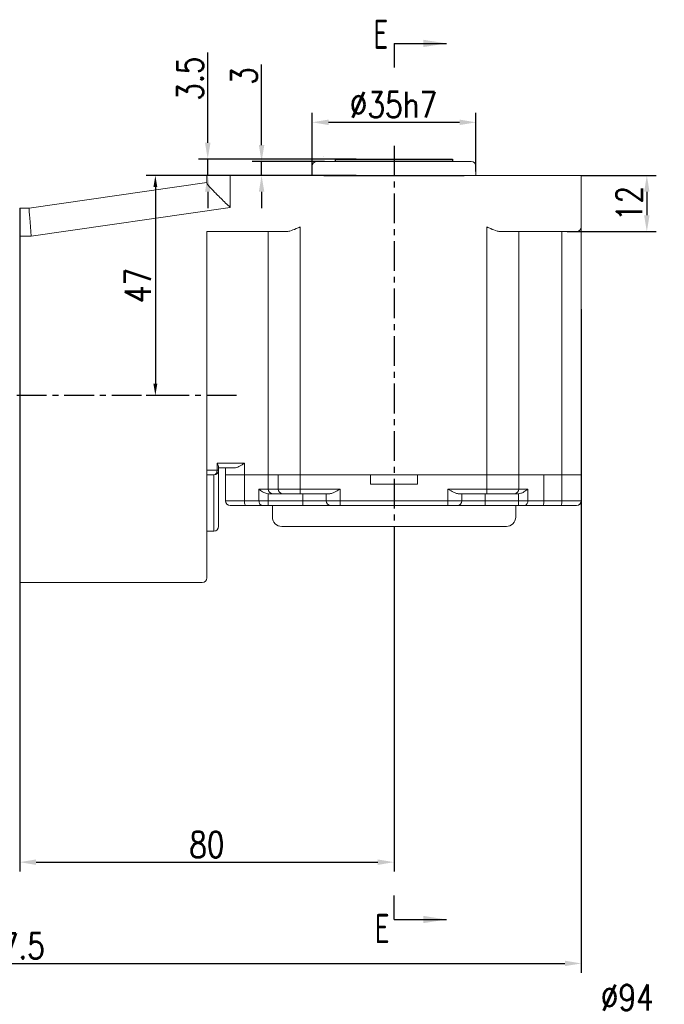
# Model space of a CAD drawing. Header units: inches. Extents: x -753 to 5070, y -3075 to 1581.
# Tile 74 of 178: x 3751 to 3889, y -2732 to -2522. Entities that reach past the tile are written whole.
import ezdxf

# ---------------------------------------------------------------- set-up
doc = ezdxf.new("R2010")
doc.units = ezdxf.units.IN
doc.header["$LTSCALE"] = 10
doc.header["$MEASUREMENT"] = 0
doc.linetypes.add('CENTER', pattern=[10.16, 6.35, -1.27, 1.27, -1.27])
for name, color, linetype in [('1轮廓实线层', 7, 'Continuous'), ('3中心线层', 1, 'CENTER'), ('6文字层', 3, 'Continuous'), ('7标注层', 4, 'Continuous')]:
    doc.layers.add(name, color=color, linetype=linetype)
doc.styles.add('PC_TEXTSTYLE', font='isocp.shx', dxfattribs={"width": 0.8, "bigfont": 'HZFS.SHX'})
doc.styles.add('TH_GBDIM', font='romans.shx', dxfattribs={"width": 0.8, "bigfont": 'gbcbig.shx'})
doc.dimstyles.new('TH_GBDIM', dxfattribs={"dimtxt": 3.5, "dimasz": 2.5, "dimexe": 2, "dimexo": 0, "dimgap": 1, "dimtad": 1, "dimdec": 4, "dimdsep": 46, "dimtxsty": 'TH_GBDIM', "dimcen": 0.09, "dimclrd": 4, "dimclre": 4, "dimclrt": 3, "dimadec": 0, "dimazin": 0, "dimtfac": 1, "dimtdec": 4, "dimtmove": 0, "dimatfit": 3, "dimfxl": 1, "dimtzin": 0, "dimarcsym": 0})

# ---------------------------------------------------------------- blocks, each defined once
blk = doc.blocks.new('*D375')
at = {"layer": '7标注层', "color": 4, "lineweight": -2, "transparency": 16777216}
for p, q in [((3750.8, -2561.89), (3750.8, -2703.62)), ((3830.8, -2635.97), (3830.8, -2703.62)), ((3754.3, -2701.62), (3827.3, -2701.62))]:
    blk.add_line(p, q, dxfattribs=at)
at = {"layer": '7标注层', "color": 4, "transparency": 16777216}
for points in [[(3754.3, -2701.04), (3754.3, -2702.21), (3750.8, -2701.62)], [(3827.3, -2701.04), (3827.3, -2702.21), (3830.8, -2701.62)]]:
    blk.add_solid(points, dxfattribs=at)
at = {"layer": 'Defpoints', "color": 0, "transparency": 16777216}
for p in [(3750.8, -2561.89), (3830.8, -2635.97), (3830.8, -2701.62)]:
    blk.add_point(p, dxfattribs=at)
at = {"layer": '7标注层', "color": 3, "transparency": 16777216, "insert": (3790.8, -2697.87), "char_height": 5.5, "attachment_point": 5, "style": 'TH_GBDIM'}
blk.add_mtext('80', dxfattribs=at)
blk = doc.blocks.new('*D376')
at = {"layer": '7标注层', "color": 4, "lineweight": -2, "transparency": 16777216}
for p, q in [((3790.8, -2554.89), (3777.79, -2554.89)), ((3779.79, -2557.39), (3779.79, -2599.39)), ((3782.33, -2601.89), (3777.79, -2601.89))]:
    blk.add_line(p, q, dxfattribs=at)
at = {"layer": '7标注层', "color": 4, "transparency": 16777216}
for points in [[(3779.37, -2557.39), (3780.21, -2557.39), (3779.79, -2554.89)], [(3779.37, -2599.39), (3780.21, -2599.39), (3779.79, -2601.89)]]:
    blk.add_solid(points, dxfattribs=at)
at = {"layer": 'Defpoints', "color": 0, "transparency": 16777216}
for p in [(3790.8, -2554.89), (3779.79, -2601.89), (3782.33, -2601.89)]:
    blk.add_point(p, dxfattribs=at)
at = {"layer": '7标注层', "color": 3, "transparency": 16777216, "insert": (3776.04, -2578.39), "char_height": 5.5, "attachment_point": 5, "rotation": 90, "style": 'TH_GBDIM'}
blk.add_mtext('{47}{}{}', dxfattribs=at)
blk = doc.blocks.new('*D377')
at = {"layer": '7标注层', "color": 4, "lineweight": -2, "transparency": 16777216}
for p, q in [((3870.8, -2554.89), (3886.82, -2554.89)), ((3884.82, -2558.39), (3884.82, -2563.39)), ((3867.8, -2566.89), (3886.82, -2566.89))]:
    blk.add_line(p, q, dxfattribs=at)
at = {"layer": '7标注层', "color": 4, "transparency": 16777216}
for points in [[(3884.24, -2558.39), (3885.4, -2558.39), (3884.82, -2554.89)], [(3884.24, -2563.39), (3885.4, -2563.39), (3884.82, -2566.89)]]:
    blk.add_solid(points, dxfattribs=at)
at = {"layer": 'Defpoints', "color": 0, "transparency": 16777216}
for p in [(3870.8, -2554.89), (3867.8, -2566.89), (3884.82, -2566.89)]:
    blk.add_point(p, dxfattribs=at)
at = {"layer": '7标注层', "color": 3, "transparency": 16777216, "insert": (3881.07, -2560.89), "char_height": 5.5, "attachment_point": 5, "rotation": 90, "style": 'TH_GBDIM'}
blk.add_mtext('{12}{}{}', dxfattribs=at)
blk = doc.blocks.new('*D378')
at = {"layer": '7标注层', "color": 4, "lineweight": -2, "transparency": 16777216}
for p, q in [((3802.49, -2548.39), (3802.49, -2531.17)), ((3815.91, -2551.89), (3800.49, -2551.89)), ((3802.49, -2554.89), (3802.49, -2551.89)), ((3818.3, -2554.89), (3800.49, -2554.89)), ((3802.49, -2558.39), (3802.49, -2561.89))]:
    blk.add_line(p, q, dxfattribs=at)
at = {"layer": '7标注层', "color": 4, "transparency": 16777216}
for points in [[(3801.91, -2548.39), (3803.08, -2548.39), (3802.49, -2551.89)], [(3801.91, -2558.39), (3803.08, -2558.39), (3802.49, -2554.89)]]:
    blk.add_solid(points, dxfattribs=at)
at = {"layer": 'Defpoints', "color": 0, "transparency": 16777216}
for p in [(3802.49, -2551.89), (3815.91, -2551.89), (3818.3, -2554.89)]:
    blk.add_point(p, dxfattribs=at)
at = {"layer": '7标注层', "color": 3, "transparency": 16777216, "insert": (3798.74, -2533.63), "char_height": 5.5, "attachment_point": 5, "rotation": 90, "style": 'TH_GBDIM'}
blk.add_mtext('3', dxfattribs=at)
blk = doc.blocks.new('*D440')
at = {"layer": '7标注层', "color": 4, "lineweight": -2, "transparency": 16777216}
for p, q in [((3790.98, -2547.89), (3790.98, -2528.59)), ((3822.71, -2551.39), (3788.98, -2551.39)), ((3790.98, -2554.89), (3790.98, -2551.39)), ((3822.71, -2554.89), (3788.98, -2554.89)), ((3790.98, -2558.39), (3790.98, -2561.89))]:
    blk.add_line(p, q, dxfattribs=at)
at = {"layer": '7标注层', "color": 4, "transparency": 16777216}
for points in [[(3790.4, -2547.89), (3791.57, -2547.89), (3790.98, -2551.39)], [(3790.4, -2558.39), (3791.57, -2558.39), (3790.98, -2554.89)]]:
    blk.add_solid(points, dxfattribs=at)
at = {"layer": 'Defpoints', "color": 0, "transparency": 16777216}
for p in [(3822.71, -2551.39), (3790.98, -2554.89), (3822.71, -2554.89)]:
    blk.add_point(p, dxfattribs=at)
at = {"layer": '7标注层', "color": 3, "transparency": 16777216, "insert": (3787.23, -2534.2), "char_height": 5.5, "attachment_point": 5, "rotation": 90, "style": 'TH_GBDIM'}
blk.add_mtext('3.5', dxfattribs=at)
blk = doc.blocks.new('*D381')
at = {"layer": '7标注层', "color": 4, "lineweight": -2, "transparency": 16777216}
for p, q in [((3873.27, -2734.79), (3863.43, -2746.64)), ((3886.51, -2734.79), (3873.27, -2734.79)), ((3801.37, -2821.34), (3861.19, -2749.33)), ((3799.13, -2824.04), (3796.9, -2826.73))]:
    blk.add_line(p, q, dxfattribs=at)
at = {"layer": '7标注层', "color": 4, "transparency": 16777216}
for points in [[(3862.98, -2746.27), (3863.88, -2747.01), (3861.19, -2749.33)], [(3798.69, -2823.66), (3799.58, -2824.41), (3801.37, -2821.34)]]:
    blk.add_solid(points, dxfattribs=at)
at = {"layer": 'Defpoints', "color": 0, "transparency": 16777216}
for p in [(3861.19, -2749.33), (3801.37, -2821.34)]:
    blk.add_point(p, dxfattribs=at)
at = {"layer": '7标注层', "color": 3, "transparency": 16777216, "insert": (3880.64, -2730.54), "char_height": 5.5, "attachment_point": 5, "style": 'TH_GBDIM'}
blk.add_mtext('{∅94}{}{}', dxfattribs=at)
blk = doc.blocks.new('*D392')
at = {"layer": '7标注层', "color": 4, "lineweight": -2, "transparency": 16777216}
for p, q in [((3623.3, -2583.46), (3623.3, -2725.26)), ((3870.8, -2583.46), (3870.8, -2725.26)), ((3626.8, -2723.26), (3867.3, -2723.26))]:
    blk.add_line(p, q, dxfattribs=at)
at = {"layer": '7标注层', "color": 4, "transparency": 16777216}
for points in [[(3626.8, -2722.67), (3626.8, -2723.84), (3623.3, -2723.26)], [(3867.3, -2722.67), (3867.3, -2723.84), (3870.8, -2723.26)]]:
    blk.add_solid(points, dxfattribs=at)
at = {"layer": 'Defpoints', "color": 0, "transparency": 16777216}
for p in [(3623.3, -2583.46), (3870.8, -2583.46), (3870.8, -2723.26)]:
    blk.add_point(p, dxfattribs=at)
at = {"layer": '7标注层', "color": 3, "transparency": 16777216, "insert": (3747.68, -2719.51), "char_height": 5.5, "attachment_point": 5, "style": 'TH_GBDIM'}
blk.add_mtext('247.5', dxfattribs=at)
blk = doc.blocks.new('*D359')
at = {"layer": '7标注层', "color": 4, "lineweight": -2, "transparency": 16777216}
for p, q in [((3813.3, -2554.89), (3813.3, -2541.54)), ((3848.3, -2554.07), (3848.3, -2541.54)), ((3816.8, -2543.54), (3844.8, -2543.54))]:
    blk.add_line(p, q, dxfattribs=at)
at = {"layer": '7标注层', "color": 4, "transparency": 16777216}
for points in [[(3816.8, -2542.95), (3816.8, -2544.12), (3813.3, -2543.54)], [(3844.8, -2542.95), (3844.8, -2544.12), (3848.3, -2543.54)]]:
    blk.add_solid(points, dxfattribs=at)
at = {"layer": 'Defpoints', "color": 0, "transparency": 16777216}
for p in [(3848.3, -2543.54), (3813.3, -2554.89), (3848.3, -2554.07)]:
    blk.add_point(p, dxfattribs=at)
at = {"layer": '7标注层', "color": 3, "transparency": 16777216, "insert": (3830.66, -2539.79), "char_height": 5.5, "attachment_point": 5, "style": 'TH_GBDIM'}
blk.add_mtext('%%C\\A1;35h7', dxfattribs=at)

msp = doc.modelspace()

# ---------------------------------------------------------------- linework, layer by layer
at = {"layer": '1轮廓实线层', "color": 7, "linetype": 'Continuous', "lineweight": 15}
for p, q in [((3814.296, -2551.889), (3847.296, -2551.889)), ((3813.296, -2552.889), (3813.296, -2554.889)), ((3848.296, -2554.889), (3848.296, -2552.888)), ((3790.797, -2556.474), (3790.797, -2554.889)), ((3790.797, -2554.889), (3795.796, -2554.889)), ((3795.796, -2554.889), (3795.796, -2561.728)), ((3795.796, -2554.889), (3865.796, -2554.889)), ((3865.796, -2554.889), (3870.796, -2554.889)), ((3870.796, -2554.889), (3870.796, -2565.889)), ((3752.797, -2561.889), (3790.797, -2556.389)), ((3750.797, -2561.889), (3752.797, -2561.889)), ((3795.796, -2561.728), (3753.229, -2567.889)), ((3810.726, -2565.889), (3810.726, -2618.889)), ((3850.617, -2618.889), (3850.617, -2565.889)), ((3870.796, -2565.889), (3870.796, -2618.889)), ((3753.229, -2567.889), (3750.797, -2567.889)), ((3807.726, -2566.889), (3790.797, -2566.889)), ((3790.797, -2566.889), (3790.797, -2635.888)), ((3803.92, -2566.889), (3803.92, -2618.889)), ((3865.796, -2566.889), (3853.617, -2566.889)), ((3857.452, -2566.889), (3857.452, -2618.889)), ((3869.796, -2566.889), (3865.796, -2566.889)), ((3866.664, -2618.889), (3866.664, -2566.889)), ((3792.975, -2617.889), (3792.975, -2616.389)), ((3792.975, -2616.389), (3798.847, -2616.389)), ((3798.847, -2616.389), (3798.847, -2618.889)), ((3790.797, -2617.889), (3792.975, -2617.889)), ((3792.297, -2618.889), (3790.797, -2618.889)), ((3792.297, -2630.889), (3792.297, -2618.889)), ((3793.297, -2617.889), (3792.975, -2617.889)), ((3793.297, -2617.157), (3793.297, -2617.889)), ((3796.601, -2617.389), (3793.297, -2617.389)), ((3793.297, -2617.889), (3793.297, -2629.889)), ((3794.796, -2618.889), (3794.796, -2617.389)), ((3794.796, -2624.389), (3794.796, -2618.889)), ((3794.796, -2618.889), (3798.847, -2618.889)), ((3798.847, -2618.889), (3798.847, -2624.389)), ((3798.847, -2618.889), (3803.92, -2618.889)), ((3803.92, -2618.889), (3803.92, -2621.889)), ((3803.92, -2618.889), (3806.028, -2618.889)), ((3806.028, -2621.889), (3806.028, -2618.889)), ((3806.028, -2618.889), (3810.726, -2618.889)), ((3810.726, -2618.889), (3810.726, -2621.889)), ((3810.726, -2618.889), (3825.796, -2618.889)), ((3810.726, -2618.889), (3850.617, -2618.889)), ((3825.796, -2620.889), (3825.796, -2618.889)), ((3835.796, -2618.889), (3835.796, -2620.889)), ((3835.796, -2618.889), (3850.617, -2618.889)), ((3850.617, -2621.889), (3850.617, -2618.889)), ((3850.617, -2618.889), (3855.316, -2618.889)), ((3855.316, -2618.889), (3857.452, -2618.889)), ((3857.452, -2618.889), (3857.452, -2621.889)), ((3857.452, -2618.889), (3862.814, -2618.889)), ((3862.814, -2618.889), (3862.814, -2624.389)), ((3862.814, -2618.889), (3866.664, -2618.889)), ((3866.664, -2624.389), (3866.664, -2618.889)), ((3866.664, -2618.889), (3870.796, -2618.889)), ((3870.796, -2618.889), (3870.796, -2624.389)), ((3825.796, -2620.889), (3835.796, -2620.889)), ((3801.93, -2621.889), (3803.92, -2621.889)), ((3801.93, -2624.389), (3801.93, -2621.889)), ((3803.921, -2622.889), (3803.866, -2622.888)), ((3803.866, -2622.888), (3803.866, -2624.389)), ((3803.92, -2621.889), (3806.028, -2621.889)), ((3804.86, -2622.889), (3803.921, -2622.889)), ((3806.967, -2622.889), (3804.86, -2622.889)), ((3806.028, -2621.889), (3810.726, -2621.889)), ((3810.726, -2622.889), (3806.967, -2622.889)), ((3810.726, -2621.889), (3819.296, -2621.889)), ((3810.726, -2622.889), (3810.726, -2621.889)), ((3817.06, -2622.889), (3810.726, -2622.889)), ((3811.296, -2622.889), (3811.296, -2624.389)), ((3816.296, -2624.389), (3816.296, -2622.889)), ((3819.296, -2621.889), (3819.296, -2624.389)), ((3842.296, -2621.889), (3850.617, -2621.889)), ((3842.296, -2624.389), (3842.296, -2621.889)), ((3850.617, -2622.889), (3844.532, -2622.889)), ((3845.296, -2622.889), (3845.296, -2624.389)), ((3850.296, -2622.889), (3850.296, -2624.389)), ((3850.617, -2621.889), (3855.316, -2621.889)), ((3850.617, -2621.889), (3850.617, -2622.889)), ((3854.376, -2622.889), (3850.617, -2622.889)), ((3856.512, -2622.889), (3854.376, -2622.889)), ((3855.316, -2621.889), (3857.452, -2621.889)), ((3857.388, -2622.889), (3856.512, -2622.889)), ((3857.369, -2624.389), (3857.369, -2622.889)), ((3857.452, -2621.889), (3859.368, -2621.889)), ((3859.368, -2621.889), (3859.368, -2624.389)), ((3794.796, -2624.389), (3798.847, -2624.389)), ((3799.037, -2625.389), (3795.796, -2625.389)), ((3798.847, -2624.389), (3801.93, -2624.389)), ((3802.575, -2625.389), (3799.037, -2625.389)), ((3801.93, -2624.389), (3803.866, -2624.389)), ((3803.866, -2625.389), (3802.575, -2625.389)), ((3803.866, -2624.389), (3811.296, -2624.389)), ((3803.866, -2624.389), (3803.866, -2625.389)), ((3811.296, -2625.389), (3803.866, -2625.389)), ((3804.796, -2625.389), (3804.796, -2627.889)), ((3811.296, -2624.389), (3816.296, -2624.389)), ((3811.296, -2624.389), (3811.296, -2625.389)), ((3817.296, -2625.389), (3811.296, -2625.389)), ((3816.296, -2624.389), (3819.296, -2624.389)), ((3819.296, -2625.389), (3817.296, -2625.389)), ((3819.296, -2624.389), (3842.296, -2624.389)), ((3819.296, -2624.389), (3819.296, -2625.389)), ((3842.296, -2625.389), (3819.296, -2625.389)), ((3842.296, -2625.389), (3842.296, -2624.389)), ((3842.296, -2624.389), (3845.296, -2624.389)), ((3844.296, -2625.389), (3842.296, -2625.389)), ((3850.296, -2625.389), (3844.296, -2625.389)), ((3845.296, -2624.389), (3850.296, -2624.389)), ((3850.296, -2625.389), (3850.296, -2624.389)), ((3850.296, -2624.389), (3857.369, -2624.389)), ((3857.369, -2625.389), (3850.296, -2625.389)), ((3856.796, -2627.889), (3856.796, -2625.389)), ((3857.369, -2624.389), (3859.368, -2624.389)), ((3857.369, -2625.389), (3857.369, -2624.389)), ((3858.702, -2625.389), (3857.369, -2625.389)), ((3862.641, -2625.389), (3858.702, -2625.389)), ((3859.368, -2624.389), (3862.814, -2624.389)), ((3866.49, -2625.389), (3862.641, -2625.389)), ((3862.814, -2624.389), (3866.664, -2624.389)), ((3869.796, -2625.389), (3866.49, -2625.389)), ((3866.664, -2624.389), (3870.796, -2624.389)), ((3792.297, -2630.889), (3790.797, -2630.889)), ((3854.796, -2629.889), (3806.796, -2629.889)), ((3790.797, -2635.888), (3790.797, -2640.888)), ((3789.797, -2641.888), (3750.797, -2641.888))]:
    msp.add_line(p, q, dxfattribs=at)
at = {"layer": '1轮廓实线层', "color": 115, "linetype": 'Continuous', "lineweight": 15}
msp.add_line((3815.8, -2550.889), (3815.796, -2550.889), dxfattribs=at)
at = {"layer": '1轮廓实线层'}
for p, q in [((3818.296, -2551.889), (3818.296, -2551.389)), ((3818.296, -2551.389), (3843.296, -2551.389)), ((3843.296, -2551.889), (3818.296, -2551.889)), ((3843.296, -2551.389), (3843.296, -2551.889)), ((3815.796, -2554.889), (3845.796, -2554.889))]:
    msp.add_line(p, q, dxfattribs=at)
at = {"layer": '1轮廓实线层', "color": 7, "linetype": 'Continuous', "lineweight": 15, "flags": 128}
for points in [[(3752.797, -2561.889), (3752.803, -2561.98), (3752.823, -2562.251), (3752.855, -2562.693), (3752.898, -2563.293), (3752.951, -2564.032), (3753.013, -2564.889), (3753.081, -2565.837), (3753.154, -2566.847), (3753.229, -2567.889)], [(3801.93, -2624.389), (3801.942, -2624.584), (3801.979, -2624.771), (3802.039, -2624.944), (3802.119, -2625.096), (3802.217, -2625.22), (3802.328, -2625.312), (3802.449, -2625.369), (3802.575, -2625.389)]]:
    msp.add_lwpolyline(points, dxfattribs=at)
at = {"layer": '1轮廓实线层', "color": 7, "linetype": 'Continuous', "lineweight": 15}
for centre, radius, start, end in [((3814.296, -2552.889), 1, 90, 180), ((3847.296, -2552.889), 1, 0, 90), ((3869.796, -2565.889), 1, 270, 0), ((3792.097, -2618.024), 0.888, 282.96715, 8.75181), ((3792.297, -2617.889), 1, 270, 0), ((3804.891, -2621.918), 0.971, 178.27456, 268.1638), ((3806.999, -2621.918), 0.971, 178.2746, 268.16376), ((3856.481, -2621.918), 0.971, 271.83631, 1.72552), ((3795.796, -2624.389), 1, 180, 270), ((3800.306, -2624.63), 1.479, 170.62172, 210.8799), ((3817.296, -2624.389), 1, 180, 270), ((3844.296, -2624.389), 1, 270, 0), ((3858.493, -2624.528), 0.886, 283.63506, 9.03328), ((3861.245, -2624.631), 1.588, 331.51786, 8.77971), ((3865.094, -2624.631), 1.589, 331.51849, 8.77908), ((3869.796, -2624.389), 1, 270, 0), ((3806.796, -2627.889), 2, 180, 270), ((3854.796, -2627.889), 2, 270, 0), ((3792.297, -2629.889), 1, 270, 0), ((3789.797, -2640.888), 1, 270, 0)]:
    msp.add_arc(centre, radius, start, end, dxfattribs=at)
for points, knots in [([(3795.796, -2561.728), (3795.793, -2561.724), (3795.463, -2561.407), (3794.793, -2560.762), (3793.802, -2559.803), (3792.924, -2558.941), (3792.183, -2558.196), (3791.525, -2557.504), (3790.937, -2556.839), (3790.844, -2556.596), (3790.797, -2556.474)], [0, 0, 0, 0, 0.0016274, 0.1435129, 0.2910808, 0.4426062, 0.5569336, 0.6742378, 0.8367196, 1, 1, 1, 1]), ([(3810.726, -2565.889), (3810.722, -2565.891), (3810.444, -2566.015), (3809.702, -2566.342), (3808.673, -2566.778), (3807.987, -2566.859), (3807.726, -2566.889)], [0, 0, 0, 0, 0.0041816, 0.2699415, 0.7228421, 1, 1, 1, 1]), ([(3853.617, -2566.889), (3853.356, -2566.859), (3852.67, -2566.778), (3851.642, -2566.342), (3850.899, -2566.015), (3850.621, -2565.891), (3850.617, -2565.889)], [0, 0, 0, 0, 0.2771575, 0.7300585, 0.9958189, 1, 1, 1, 1]), ([(3793.297, -2617.157), (3793.279, -2617.052), (3793.242, -2616.822), (3793.079, -2616.54), (3792.976, -2616.39), (3792.975, -2616.389)], [0, 0, 0, 0, 0.4522733, 0.9943778, 1, 1, 1, 1]), ([(3798.847, -2616.389), (3798.844, -2616.39), (3798.616, -2616.528), (3798.055, -2616.864), (3797.297, -2617.291), (3796.788, -2617.363), (3796.601, -2617.389)], [0, 0, 0, 0, 0.0039338, 0.2968827, 0.7420332, 1, 1, 1, 1]), ([(3803.866, -2622.888), (3803.698, -2622.865), (3803.264, -2622.805), (3802.585, -2622.437), (3802.151, -2622.09), (3801.932, -2621.89), (3801.93, -2621.889)], [0, 0, 0, 0, 0.2155191, 0.5542573, 0.9961242, 1, 1, 1, 1]), ([(3819.296, -2621.889), (3819.293, -2621.89), (3819.236, -2621.923), (3818.834, -2622.155), (3818.194, -2622.516), (3817.495, -2622.837), (3817.179, -2622.874), (3817.06, -2622.889)], [0, 0, 0, 0, 0.00400856, 0.07249537, 0.50897763, 0.81504259, 1, 1, 1, 1]), ([(3844.532, -2622.889), (3844.413, -2622.874), (3844.097, -2622.837), (3843.398, -2622.516), (3842.758, -2622.155), (3842.356, -2621.923), (3842.299, -2621.89), (3842.296, -2621.889)], [0, 0, 0, 0, 0.1849577, 0.4910232, 0.9275046, 0.9959923, 1, 1, 1, 1]), ([(3859.368, -2621.889), (3859.366, -2621.89), (3859.132, -2622.106), (3858.686, -2622.465), (3857.982, -2622.827), (3857.557, -2622.871), (3857.388, -2622.889)], [0, 0, 0, 0, 0.0037974, 0.4727625, 0.7897273, 1, 1, 1, 1])]:
    msp.add_open_spline(points, degree=3, knots=knots, dxfattribs=at)
at = {"layer": '3中心线层', "ltscale": 0.1}
for p, q in [((3830.796, -2548.58), (3830.796, -2635.971)), ((3797.163, -2601.889), (3712.247, -2601.889))]:
    msp.add_line(p, q, dxfattribs=at)
at = {"layer": '7标注层'}
for p, q in [((3830.796, -2526.678), (3830.796, -2531.794)), ((3830.796, -2526.678), (3841.973, -2526.678)), ((3830.796, -2713.875), (3830.796, -2708.759)), ((3830.796, -2713.875), (3841.973, -2713.875))]:
    msp.add_line(p, q, dxfattribs=at)
for points in [[(3837.035, -2527.46), (3841.973, -2526.678), (3837.035, -2525.896)], [(3837.035, -2713.093), (3841.973, -2713.875), (3837.035, -2714.657)]]:
    msp.add_solid(points, dxfattribs=at)

# ---------------------------------------------------------------- texts
at = {"layer": '6文字层', "color": 7, "char_height": 6.25, "width": 37.44259, "attachment_point": 1, "style": 'PC_TEXTSTYLE'}
for insert in [(3826.368, -2521.61), (3826.664, -2712.678)]:
    msp.add_mtext('{\\C3;E}', dxfattribs=dict(at, insert=insert))

# ---------------------------------------------------------------- dimensions: what is measured, and where the dimension line sits
at = {"layer": '7标注层'}
for base, p1, p2, picture, middle in [((3790.983, -2554.889), (3822.711, -2551.389), (3822.711, -2554.889), '*D440', (3790.983, -2534.199)), ((3802.494, -2551.889), (3818.296, -2554.889), (3815.91, -2551.889), '*D378', (3802.494, -2533.635))]:
    dim = msp.add_linear_dim(base=base, p1=p1, p2=p2, angle=90, dimstyle='TH_GBDIM', override={"dimtxt": 5.5, "dimasz": 3.5, "dimdec": 1, "dimadec": 1}, dxfattribs=at)
    dim.commit()
    dim.dimension.update_dxf_attribs({"geometry": picture, "text_midpoint": middle, "dimtype": 160})
dim = msp.add_linear_dim(base=(3848.296, -2543.535), p1=(3813.296, -2554.889), p2=(3848.296, -2554.067), text='%%C\\A1;<>h7', dimstyle='TH_GBDIM', override={"dimtxt": 5.5, "dimasz": 3.5, "dimgap": 1, "dimtad": 1, "dimjust": 0, "dimdec": 1, "dimlfac": 1, "dimse1": 0, "dimse2": 0, "dimsd1": 0, "dimsd2": 0, "dimadec": 1}, dxfattribs=at)
dim.commit()
dim.dimension.update_dxf_attribs({"geometry": '*D359', "text_midpoint": (3830.656, -2543.535), "dimtype": 160})
for base, p1, p2, override, picture, middle in [((3779.79, -2601.889), (3790.797, -2554.889), (3782.325, -2601.889), {"dimtxt": 5.5, "dimasz": 2.5, "dimgap": 1, "dimtad": 1, "dimjust": 0, "dimdec": 0, "dimlfac": 1, "dimse1": 0, "dimse2": 0, "dimsd1": 0, "dimsd2": 0, "dimadec": 0}, '*D376', (3776.04, -2578.389)), ((3884.82, -2566.889), (3870.796, -2554.889), (3867.796, -2566.889), {"dimtxt": 5.5, "dimasz": 3.5, "dimdec": 1, "dimadec": 1}, '*D377', (3881.07, -2560.889))]:
    dim = msp.add_linear_dim(base=base, p1=p1, p2=p2, angle=90, text='{<>}{}{}', dimstyle='TH_GBDIM', override=override, dxfattribs=at)
    dim.commit()
    dim.dimension.update_dxf_attribs({"geometry": picture, "text_midpoint": middle})
for base, p1, p2, picture, middle in [((3830.796, -2701.623), (3750.797, -2561.889), (3830.796, -2635.971), '*D375', (3790.797, -2701.623)), ((3870.796, -2723.258), (3623.297, -2583.464), (3870.796, -2583.464), '*D392', (3747.678, -2723.258))]:
    dim = msp.add_linear_dim(base=base, p1=p1, p2=p2, dimstyle='TH_GBDIM', override={"dimtxt": 5.5, "dimasz": 3.5, "dimdec": 1, "dimadec": 1}, dxfattribs=at)
    dim.commit()
    dim.dimension.update_dxf_attribs({"geometry": picture, "text_midpoint": middle, "dimtype": 160})
dim = msp.add_diameter_dim_2p(p1=(3801.371, -2821.343), p2=(3861.193, -2749.333), text='{<>}{}{}', dimstyle='TH_GBDIM', override={"dimtxt": 5.5, "dimasz": 3.5, "dimgap": 1.5, "dimtoh": 1, "dimdec": 0}, dxfattribs=at)
dim.commit()
dim.dimension.update_dxf_attribs({"geometry": '*D381', "text_midpoint": (3880.639, -2734.793), "dimtype": 163})

doc.saveas('drawing.dxf')
